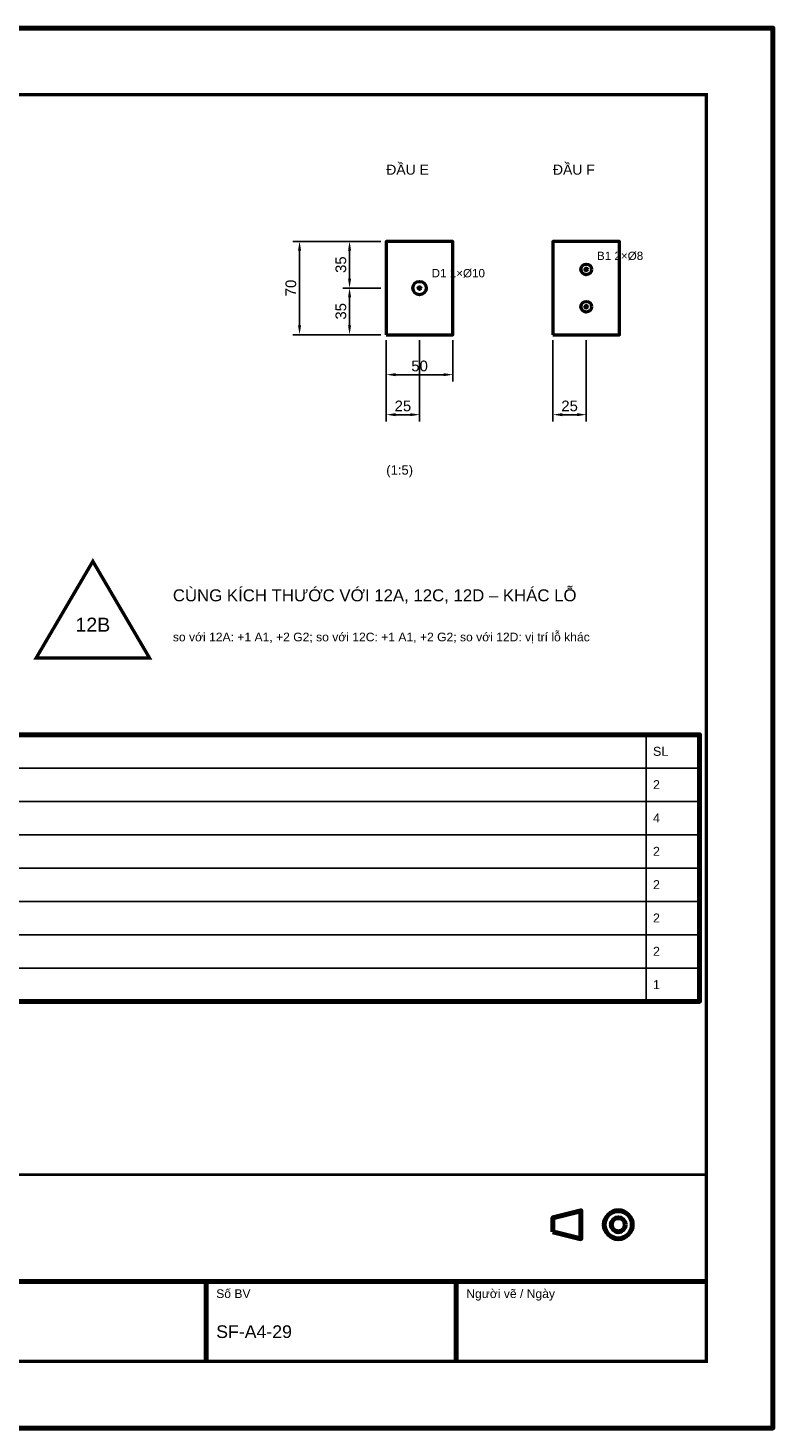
# Model space of a CAD drawing. Header units: millimetres. Extents: x 0 to 2970, y 0 to 2100.
# Tile 2 of 2: x 1853 to 2970, y 0 to 2100. Entities that reach past the tile are written whole.
import ezdxf
from ezdxf.enums import TextEntityAlignment as Align

# ---------------------------------------------------------------- set-up
doc = ezdxf.new("R2010")
doc.units = ezdxf.units.MM
doc.header["$LTSCALE"] = 10
for name, color, linetype, lineweight in [('0-KHUNG-BANVE', 7, 'CONTINUOUS', 70), ('1-NET-THAY', 7, 'CONTINUOUS', 50), ('10-PHU-KIEN', 1, 'CONTINUOUS', 25), ('3-KICH-THUOC', 1, 'CONTINUOUS', 18), ('6-CHU', 7, 'CONTINUOUS', 25), ('7-BANG-KE', 7, 'CONTINUOUS', 25)]:
    doc.layers.add(name, color=color, linetype=linetype, lineweight=lineweight)
doc.styles.add('VN', font='arial.ttf')
doc.dimstyles.new('A4', dxfattribs={"dimscale": 10, "dimtxt": 1.6, "dimasz": 1.4, "dimexe": 1, "dimexo": 0.8, "dimgap": 0.5, "dimtad": 1, "dimdec": 1, "dimtxsty": 'VN', "dimcen": 2.5, "dimclrd": 1, "dimclre": 1, "dimclrt": 7, "dimazin": 3, "dimtfac": 1, "dimtmove": 0, "dimatfit": 3})

msp = doc.modelspace()

# ---------------------------------------------------------------- linework, layer by layer
at = {"layer": '0-KHUNG-BANVE'}
for p, q in [((1370, 220), (2870, 220)), ((2120, 100), (2120, 220)), ((2495, 100), (2495, 220))]:
    msp.add_line(p, q, dxfattribs=at)
for points in [[(0, 0), (2970, 0), (2970, 2100), (0, 2100)], [(250, 640), (2860, 640), (2860, 1040), (250, 1040)], [(2640, 294.5), (2682, 284), (2682, 326), (2640, 315.5)]]:
    msp.add_lwpolyline(points, close=True, dxfattribs=at)
for points, const_width in [([(200, 100), (2870, 100), (2870, 2000), (200, 2000)], 5), ([(1370, 100), (2870, 100), (2870, 380), (1370, 380)], 4)]:
    msp.add_lwpolyline(points, close=True, dxfattribs=dict(at, const_width=const_width))
for radius in [21, 10.5]:
    msp.add_circle((2738, 305), radius, dxfattribs=at)
at = {"layer": '1-NET-THAY'}
for points in [[(2390, 1640), (2490, 1640), (2490, 1780), (2390, 1780)], [(2640, 1640), (2740, 1640), (2740, 1780), (2640, 1780)]]:
    msp.add_lwpolyline(points, close=True, dxfattribs=at)
for centre, radius in [((2690, 1738), 8), ((2690, 1738), 2), ((2440, 1710), 10), ((2440, 1710), 2), ((2690, 1682), 8), ((2690, 1682), 2)]:
    msp.add_circle(centre, radius, dxfattribs=at)
at = {"layer": '10-PHU-KIEN', "const_width": 5}
msp.add_lwpolyline([(1950, 1300), (1865, 1155), (2035, 1155)], close=True, dxfattribs=at)
at = {"layer": '7-BANG-KE'}
for points in [[(1630, 990), (2780, 990), (2780, 1040), (1630, 1040)], [(2780, 990), (2860, 990), (2860, 1040), (2780, 1040)], [(1630, 940), (2780, 940), (2780, 990), (1630, 990)], [(2780, 940), (2860, 940), (2860, 990), (2780, 990)], [(1630, 890), (2780, 890), (2780, 940), (1630, 940)], [(2780, 890), (2860, 890), (2860, 940), (2780, 940)], [(1630, 840), (2780, 840), (2780, 890), (1630, 890)], [(2780, 840), (2860, 840), (2860, 890), (2780, 890)], [(1630, 790), (2780, 790), (2780, 840), (1630, 840)], [(2780, 790), (2860, 790), (2860, 840), (2780, 840)], [(1630, 740), (2780, 740), (2780, 790), (1630, 790)], [(2780, 740), (2860, 740), (2860, 790), (2780, 790)], [(1630, 690), (2780, 690), (2780, 740), (1630, 740)], [(2780, 690), (2860, 690), (2860, 740), (2780, 740)], [(1630, 640), (2780, 640), (2780, 690), (1630, 690)], [(2780, 640), (2860, 640), (2860, 690), (2780, 690)]]:
    msp.add_lwpolyline(points, close=True, dxfattribs=at)

# ---------------------------------------------------------------- texts
at = {"layer": '10-PHU-KIEN', "style": 'VN'}
for s, p in [('B1 2×%%c8', (2706, 1752)), ('D1 1×%%c10', (2458, 1726))]:
    msp.add_text(s, height=12.5, dxfattribs=at).set_placement(p)
msp.add_text('12B', height=21, dxfattribs=at).set_placement((1950, 1205), align=Align.MIDDLE_CENTER)
at = {"layer": '6-CHU', "style": 'VN'}
for s, height, p in [('ĐẦU E', 15, (2390, 1880)), ('ĐẦU F', 15, (2640, 1880)), ('(1:5)', 14, (2390, 1430)), ('so với 12A: +1 A1, +2 G2; so với 12C: +1 A1, +2 G2; so với 12D: vị trí lỗ khác', 13, (2070, 1180)), ('Số BV', 13, (2135, 195)), ('Người vẽ / Ngày', 13, (2510, 195)), ('SF-A4-29', 19, (2135, 135))]:
    msp.add_text(s, height=height, dxfattribs=at).set_placement(p)
at = {"layer": '6-CHU', "color": 1, "style": 'VN'}
msp.add_text('CÙNG KÍCH THƯỚC VỚI 12A, 12C, 12D – KHÁC LỖ', height=18, dxfattribs=at).set_placement((2070, 1240))
at = {"layer": '7-BANG-KE', "style": 'VN'}
for s, p in [('SL', (2790, 1015)), ('2', (2790, 965)), ('4', (2790, 915)), ('2', (2790, 865)), ('2', (2790, 815)), ('2', (2790, 765)), ('2', (2790, 715)), ('1', (2790, 665))]:
    msp.add_text(s, height=13.5, dxfattribs=at).set_placement(p, align=Align.MIDDLE_LEFT)

# ---------------------------------------------------------------- dimensions: what is measured, and where the dimension line sits
at = {"layer": '3-KICH-THUOC'}
for base, p1, p2 in [((2260, 1640), (2390, 1640), (2390, 1780)), ((2335, 1710), (2390, 1710), (2390, 1780)), ((2335, 1640), (2390, 1640), (2390, 1710))]:
    msp.add_linear_dim(base=base, p1=p1, p2=p2, angle=90, dimstyle='A4', override={"dimlfac": 0.5}, dxfattribs=at).render()
for base, p1, p2 in [((2390, 1580), (2390, 1640), (2490, 1640)), ((2390, 1520), (2390, 1640), (2440, 1640)), ((2640, 1520), (2640, 1640), (2690, 1640))]:
    msp.add_linear_dim(base=base, p1=p1, p2=p2, dimstyle='A4', override={"dimlfac": 0.5}, dxfattribs=at).render()

doc.saveas('drawing.dxf')
